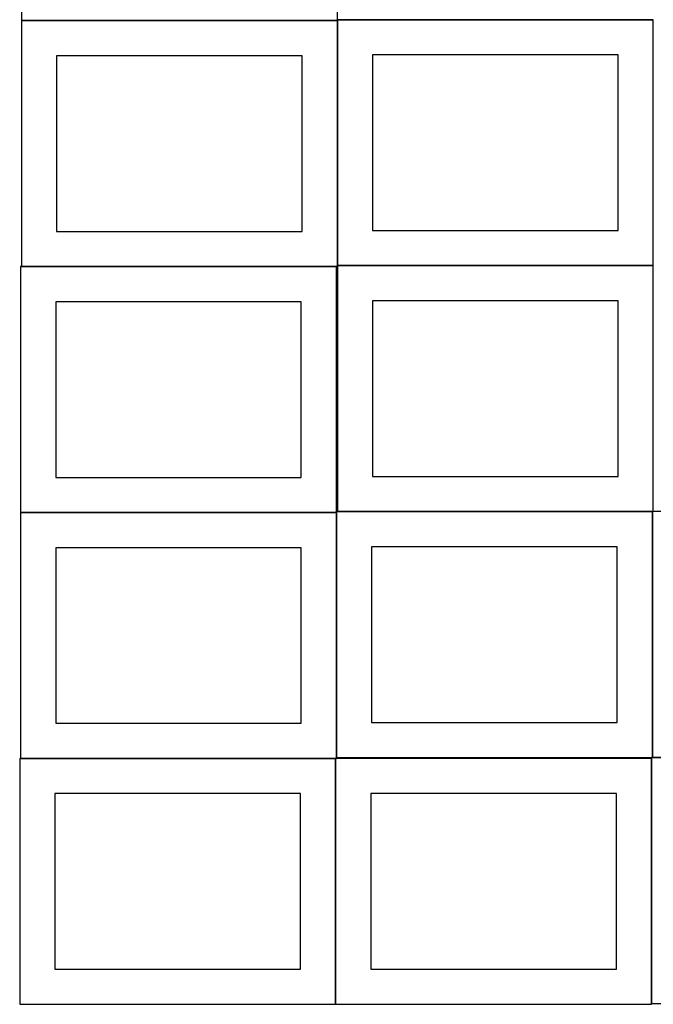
# Model space of a CAD drawing. Header units: millimetres. Extents: x 7 to 1493, y 8 to 2993.
# Tile 1 of 12: x 7 to 909, y 8 to 1410. Entities that reach past the tile are written whole.
import ezdxf

# ---------------------------------------------------------------- set-up
doc = ezdxf.new("R2010")
doc.units = ezdxf.units.MM
doc.layers.add('COMMON', color=5, linetype='CONTINUOUS', true_color=0x0000ff)
doc.layers.add('CUT', color=7, linetype='CONTINUOUS', true_color=0x000000)

msp = doc.modelspace()

# ---------------------------------------------------------------- linework, layer by layer
at = {"layer": 'COMMON'}
for p, q in [((459.174232, 1408.549548), (9.174232, 1408.549548)), ((459.274233, 1059.774326), (459.274233, 1408.449547)), ((459.374233, 1409.874326), (909.374233, 1409.874326)), ((9.174232, 1058.349546), (457.849575, 1058.349546)), ((909.374233, 1059.674326), (459.374233, 1059.674326)), ((7.849575, 708.149545), (457.849575, 708.149545)), ((457.949575, 708.049545), (457.949575, 359.374324)), ((459.374233, 709.474324), (908.049576, 709.474324)), ((908.149576, 709.374324), (908.149576, 359.374324)), ((7.849575, 357.949544), (456.524735, 357.949544)), ((456.624735, 357.849544), (456.624735, 7.849544)), ((906.824736, 357.849544), (906.824736, 9.174323)), ((908.249577, 359.274323), (1356.924737, 359.274323))]:
    msp.add_line(p, q, dxfattribs=at)
at = {"layer": 'CUT'}
for p, q in [((9.174232, 1758.649548), (9.174232, 1408.649548)), ((459.174232, 1408.649548), (459.174232, 1758.649548)), ((9.174232, 1408.649548), (459.174232, 1408.649548)), ((459.174232, 1408.449547), (9.174232, 1408.449547)), ((9.174232, 1408.449547), (9.174232, 1058.449547)), ((459.174232, 1058.449547), (459.174232, 1408.449547)), ((909.374233, 1409.774326), (459.374233, 1409.774326)), ((459.374233, 1409.774326), (459.374233, 1059.774326)), ((909.374233, 1059.774326), (909.374233, 1409.774326)), ((409.174232, 1358.449547), (59.174232, 1358.449547)), ((59.174232, 1358.449547), (59.174232, 1108.449547)), ((409.174232, 1108.449547), (409.174232, 1358.449547)), ((859.374233, 1359.774326), (509.374233, 1359.774326)), ((509.374233, 1359.774326), (509.374233, 1109.774326)), ((859.374233, 1109.774326), (859.374233, 1359.774326)), ((59.174232, 1108.449547), (409.174232, 1108.449547)), ((509.374233, 1109.774326), (859.374233, 1109.774326)), ((457.849575, 1058.249546), (7.849575, 1058.249546)), ((7.849575, 1058.249546), (7.849575, 708.249546)), ((9.174232, 1058.449547), (459.174232, 1058.449547)), ((457.849575, 708.249546), (457.849575, 1058.249546)), ((459.374233, 1059.774326), (909.374233, 1059.774326)), ((909.374233, 1059.574325), (459.374233, 1059.574325)), ((459.374233, 1059.574325), (459.374233, 709.574325)), ((909.374233, 709.574325), (909.374233, 1059.574325)), ((859.374233, 1009.574325), (509.374233, 1009.574325)), ((509.374233, 1009.574325), (509.374233, 759.574325)), ((859.374233, 759.574325), (859.374233, 1009.574325)), ((407.849575, 1008.249546), (57.849575, 1008.249546)), ((57.849575, 1008.249546), (57.849575, 758.249546)), ((407.849575, 758.249546), (407.849575, 1008.249546)), ((57.849575, 758.249546), (407.849575, 758.249546)), ((509.374233, 759.574325), (859.374233, 759.574325)), ((7.849575, 708.249546), (457.849575, 708.249546)), ((457.849575, 708.049545), (7.849575, 708.049545)), ((7.849575, 708.049545), (7.849575, 358.049545)), ((457.849575, 358.049545), (457.849575, 708.049545)), ((908.049576, 709.374324), (458.049576, 709.374324)), ((458.049576, 709.374324), (458.049576, 359.374324)), ((459.374233, 709.574325), (909.374233, 709.574325)), ((908.049576, 359.374324), (908.049576, 709.374324)), ((1358.249577, 709.374324), (908.249577, 709.374324)), ((908.249577, 709.374324), (908.249577, 359.374324)), ((858.049576, 659.374324), (508.049576, 659.374324)), ((508.049576, 659.374324), (508.049576, 409.374324)), ((858.049576, 409.374324), (858.049576, 659.374324)), ((407.849575, 658.049545), (57.849575, 658.049545)), ((57.849575, 658.049545), (57.849575, 408.049545)), ((407.849575, 408.049545), (407.849575, 658.049545)), ((57.849575, 408.049545), (407.849575, 408.049545)), ((508.049576, 409.374324), (858.049576, 409.374324)), ((456.524735, 357.849544), (6.524735, 357.849544)), ((6.524735, 357.849544), (6.524735, 7.849544)), ((7.849575, 358.049545), (457.849575, 358.049545)), ((456.524735, 7.849544), (456.524735, 357.849544)), ((906.724736, 357.849544), (456.724736, 357.849544)), ((456.724736, 357.849544), (456.724736, 7.849544)), ((458.049576, 359.374324), (908.049576, 359.374324)), ((906.724736, 7.849544), (906.724736, 357.849544)), ((1356.924737, 359.174323), (906.924737, 359.174323)), ((906.924737, 359.174323), (906.924737, 9.174323)), ((908.249577, 359.374324), (1358.249577, 359.374324)), ((406.524735, 307.849544), (56.524735, 307.849544)), ((56.524735, 307.849544), (56.524735, 57.849544)), ((406.524735, 57.849544), (406.524735, 307.849544)), ((856.724736, 307.849544), (506.724736, 307.849544)), ((506.724736, 307.849544), (506.724736, 57.849544)), ((856.724736, 57.849544), (856.724736, 307.849544)), ((56.524735, 57.849544), (406.524735, 57.849544)), ((506.724736, 57.849544), (856.724736, 57.849544)), ((6.524735, 7.849544), (456.524735, 7.849544)), ((456.724736, 7.849544), (906.724736, 7.849544)), ((906.924737, 9.174323), (1356.924737, 9.174323))]:
    msp.add_line(p, q, dxfattribs=at)

doc.saveas('drawing.dxf')
